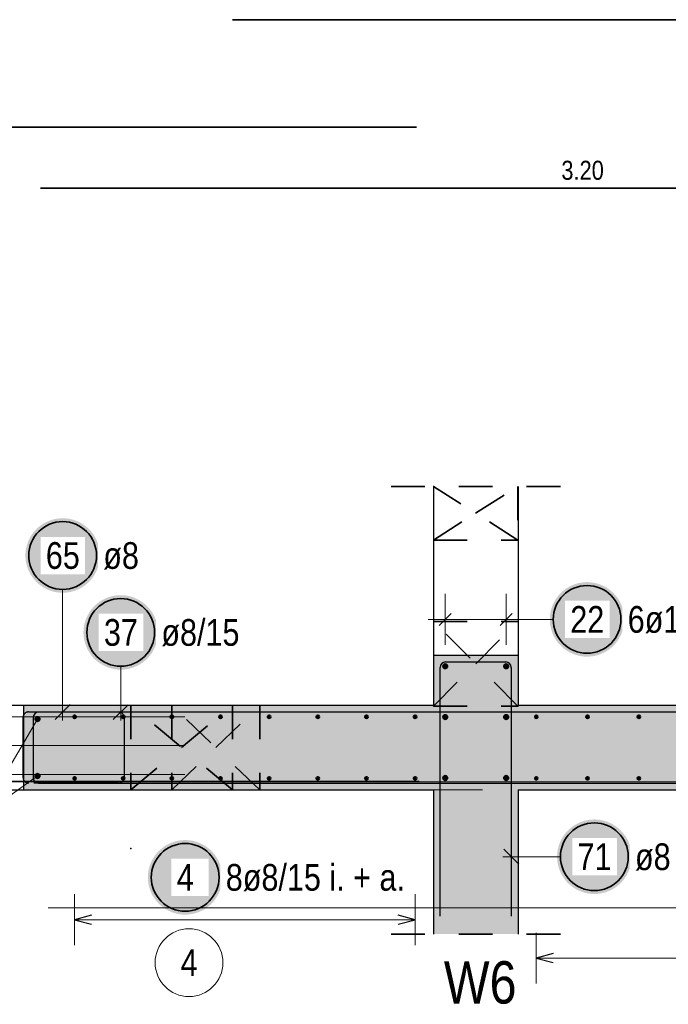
# Model space of a CAD drawing. Header units: millimetres. Extents: x -4.8 to 37.2, y -12 to 28.3.
# Tile 34 of 82: x 17.3 to 19.2, y 1.9 to 4.8. Entities that reach past the tile are written whole.
import ezdxf

# ---------------------------------------------------------------- set-up
doc = ezdxf.new("R2010")
doc.units = ezdxf.units.MM
doc.linetypes.add('DOT', pattern=[0.25, 0, -0.25])
doc.linetypes.add('HIDDEN', pattern=[0.375, 0.25, -0.125])
doc.layers.add('Achsen', color=7, linetype='Continuous', lineweight=20)
doc.layers.add('nplo Bewehrung', color=7, linetype='Continuous', lineweight=20)
doc.styles.add('Arial Narrow', font='ARIALN.TTF')

msp = doc.modelspace()

# ---------------------------------------------------------------- hatches: boundary and pattern name
at = {"lineweight": 25, "true_color": 0xffffff}
for points in [[(17.54008, 3.188596), (17.540013, 3.192435), (17.539813, 3.19627), (17.539478, 3.200094), (17.53901, 3.203905), (17.538409, 3.207698), (17.537677, 3.211467), (17.536813, 3.215208), (17.535819, 3.218916), (17.534697, 3.222588), (17.533447, 3.226219), (17.532071, 3.229803), (17.53057, 3.233337), (17.528948, 3.236817), (17.527205, 3.240238), (17.525343, 3.243596), (17.523366, 3.246887), (17.521275, 3.250108), (17.519072, 3.253253), (17.516762, 3.256319), (17.514345, 3.259303), (17.511826, 3.262201), (17.509208, 3.265009), (17.506493, 3.267724), (17.503685, 3.270342), (17.500787, 3.272861), (17.497803, 3.275278), (17.494737, 3.277588), (17.491592, 3.27979), (17.488372, 3.281882), (17.48508, 3.283859), (17.481722, 3.285721), (17.478301, 3.287464), (17.474822, 3.289086), (17.471287, 3.290587), (17.467703, 3.291963), (17.464072, 3.293213), (17.460401, 3.294335), (17.456692, 3.295329), (17.452951, 3.296193), (17.449182, 3.296925), (17.44539, 3.297526), (17.441579, 3.297994), (17.437754, 3.298328), (17.433919, 3.298529), (17.43008, 3.298596), (17.426242, 3.298529), (17.422407, 3.298328), (17.418582, 3.297994), (17.414771, 3.297526), (17.410979, 3.296925), (17.40721, 3.296193), (17.403469, 3.295329), (17.39976, 3.294335), (17.396089, 3.293213), (17.392458, 3.291963), (17.388874, 3.290587), (17.385339, 3.289086), (17.38186, 3.287464), (17.378439, 3.285721), (17.37508, 3.283859), (17.371789, 3.281882), (17.368569, 3.27979), (17.365424, 3.277588), (17.362358, 3.275278), (17.359374, 3.272861), (17.356476, 3.270342), (17.353668, 3.267724), (17.350953, 3.265009), (17.348335, 3.262201), (17.345816, 3.259303), (17.343399, 3.256319), (17.341089, 3.253253), (17.338886, 3.250108), (17.336795, 3.246887), (17.334818, 3.243596), (17.332956, 3.240238), (17.331213, 3.236817), (17.32959, 3.233337), (17.32809, 3.229803), (17.326714, 3.226219), (17.325464, 3.222588), (17.324342, 3.218916), (17.323348, 3.215208), (17.322484, 3.211467), (17.321752, 3.207698), (17.321151, 3.203905), (17.320683, 3.200094), (17.320348, 3.19627), (17.320147, 3.192435), (17.32008, 3.188596), (17.320147, 3.184757), (17.320348, 3.180923), (17.320683, 3.177098), (17.321151, 3.173287), (17.321752, 3.169495), (17.322484, 3.165726), (17.323348, 3.161985), (17.324342, 3.158276), (17.325464, 3.154604), (17.326714, 3.150974), (17.32809, 3.14739), (17.32959, 3.143855), (17.331213, 3.140375), (17.332956, 3.136954), (17.334818, 3.133596), (17.336795, 3.130305), (17.338886, 3.127085), (17.341089, 3.12394), (17.343399, 3.120874), (17.345816, 3.11789), (17.348335, 3.114992), (17.350953, 3.112184), (17.353668, 3.109469), (17.356476, 3.10685), (17.359374, 3.104331), (17.362358, 3.101915), (17.365424, 3.099604), (17.368569, 3.097402), (17.371789, 3.095311), (17.37508, 3.093334), (17.378439, 3.091472), (17.38186, 3.089729), (17.385339, 3.088106), (17.388874, 3.086606), (17.392458, 3.08523), (17.396089, 3.08398), (17.39976, 3.082858), (17.403469, 3.081864), (17.40721, 3.081), (17.410979, 3.080267), (17.414771, 3.079667), (17.418582, 3.079199), (17.422407, 3.078864), (17.426242, 3.078663), (17.43008, 3.078596), (17.433919, 3.078663), (17.437754, 3.078864), (17.441579, 3.079199), (17.44539, 3.079667), (17.449182, 3.080267), (17.452951, 3.081), (17.456692, 3.081864), (17.460401, 3.082858), (17.464072, 3.08398), (17.467703, 3.08523), (17.471287, 3.086606), (17.474822, 3.088106), (17.478301, 3.089729), (17.481722, 3.091472), (17.48508, 3.093334), (17.488372, 3.095311), (17.491592, 3.097402), (17.494737, 3.099604), (17.497803, 3.101915), (17.500787, 3.104331), (17.503685, 3.10685), (17.506493, 3.109469), (17.509208, 3.112184), (17.511826, 3.114992), (17.514345, 3.11789), (17.516762, 3.120874), (17.519072, 3.12394), (17.521275, 3.127085), (17.523366, 3.130305), (17.525343, 3.133596), (17.527205, 3.136954), (17.528948, 3.140375), (17.53057, 3.143855), (17.532071, 3.14739), (17.533447, 3.150974), (17.534697, 3.154604), (17.535819, 3.158276), (17.536813, 3.161985), (17.537677, 3.165726), (17.538409, 3.169495), (17.53901, 3.173287), (17.539478, 3.177098), (17.539813, 3.180923)], [(19.088812, 3), (19.088745, 3.003839), (19.088544, 3.007673), (19.08821, 3.011498), (19.087742, 3.015309), (19.087141, 3.019101), (19.086409, 3.02287), (19.085545, 3.026611), (19.084551, 3.03032), (19.083429, 3.033992), (19.082179, 3.037622), (19.080803, 3.041207), (19.079302, 3.044741), (19.07768, 3.048221), (19.075937, 3.051642), (19.074075, 3.055), (19.072098, 3.058291), (19.070007, 3.061511), (19.067804, 3.064656), (19.065494, 3.067723), (19.063077, 3.070707), (19.060558, 3.073604), (19.05794, 3.076412), (19.055225, 3.079127), (19.052417, 3.081746), (19.049519, 3.084265), (19.046535, 3.086681), (19.043469, 3.088992), (19.040324, 3.091194), (19.037104, 3.093285), (19.033812, 3.095263), (19.030454, 3.097124), (19.027033, 3.098867), (19.023553, 3.10049), (19.020019, 3.10199), (19.016435, 3.103366), (19.012804, 3.104616), (19.009133, 3.105739), (19.005424, 3.106733), (19.001683, 3.107596), (18.997914, 3.108329), (18.994121, 3.108929), (18.990311, 3.109397), (18.986486, 3.109732), (18.982651, 3.109933), (18.978812, 3.11), (18.974973, 3.109933), (18.971139, 3.109732), (18.967314, 3.109397), (18.963503, 3.108929), (18.959711, 3.108329), (18.955942, 3.107596), (18.952201, 3.106733), (18.948492, 3.105739), (18.944821, 3.104616), (18.94119, 3.103366), (18.937606, 3.10199), (18.934071, 3.10049), (18.930592, 3.098867), (18.927171, 3.097124), (18.923812, 3.095263), (18.920521, 3.093285), (18.917301, 3.091194), (18.914156, 3.088992), (18.91109, 3.086681), (18.908106, 3.084265), (18.905208, 3.081746), (18.9024, 3.079127), (18.899685, 3.076412), (18.897066, 3.073604), (18.894548, 3.070707), (18.892131, 3.067723), (18.889821, 3.064656), (18.887618, 3.061511), (18.885527, 3.058291), (18.88355, 3.055), (18.881688, 3.051642), (18.879945, 3.048221), (18.878322, 3.044741), (18.876822, 3.041207), (18.875446, 3.037622), (18.874196, 3.033992), (18.873074, 3.03032), (18.87208, 3.026611), (18.871216, 3.02287), (18.870484, 3.019101), (18.869883, 3.015309), (18.869415, 3.011498), (18.86908, 3.007673), (18.868879, 3.003839), (18.868812, 3), (18.868879, 2.996161), (18.86908, 2.992327), (18.869415, 2.988502), (18.869883, 2.984691), (18.870484, 2.980899), (18.871216, 2.97713), (18.87208, 2.973389), (18.873074, 2.96968), (18.874196, 2.966008), (18.875446, 2.962378), (18.876822, 2.958793), (18.878322, 2.955259), (18.879945, 2.951779), (18.881688, 2.948358), (18.88355, 2.945), (18.885527, 2.941709), (18.887618, 2.938489), (18.889821, 2.935344), (18.892131, 2.932277), (18.894548, 2.929293), (18.897066, 2.926396), (18.899685, 2.923588), (18.9024, 2.920873), (18.905208, 2.918254), (18.908106, 2.915735), (18.91109, 2.913319), (18.914156, 2.911008), (18.917301, 2.908806), (18.920521, 2.906715), (18.923812, 2.904737), (18.927171, 2.902876), (18.930592, 2.901133), (18.934071, 2.89951), (18.937606, 2.89801), (18.94119, 2.896634), (18.944821, 2.895384), (18.948492, 2.894261), (18.952201, 2.893267), (18.955942, 2.892404), (18.959711, 2.891671), (18.963503, 2.891071), (18.967314, 2.890603), (18.971139, 2.890268), (18.974973, 2.890067), (18.978812, 2.89), (18.982651, 2.890067), (18.986486, 2.890268), (18.990311, 2.890603), (18.994121, 2.891071), (18.997914, 2.891671), (19.001683, 2.892404), (19.005424, 2.893267), (19.009133, 2.894261), (19.012804, 2.895384), (19.016435, 2.896634), (19.020019, 2.89801), (19.023553, 2.89951), (19.027033, 2.901133), (19.030454, 2.902876), (19.033812, 2.904737), (19.037104, 2.906715), (19.040324, 2.908806), (19.043469, 2.911008), (19.046535, 2.913319), (19.049519, 2.915735), (19.052417, 2.918254), (19.055225, 2.920873), (19.05794, 2.923588), (19.060558, 2.926396), (19.063077, 2.929293), (19.065494, 2.932277), (19.067804, 2.935344), (19.070007, 2.938489), (19.072098, 2.941709), (19.074075, 2.945), (19.075937, 2.948358), (19.07768, 2.951779), (19.079302, 2.955259), (19.080803, 2.958793), (19.082179, 2.962378), (19.083429, 2.966008), (19.084551, 2.96968), (19.085545, 2.973389), (19.086409, 2.97713), (19.087141, 2.980899), (19.087742, 2.984691), (19.08821, 2.988502), (19.088544, 2.992327)], [(17.711563, 2.961498), (17.711496, 2.965337), (17.711295, 2.969171), (17.710961, 2.972996), (17.710493, 2.976807), (17.709892, 2.980599), (17.709159, 2.984368), (17.708296, 2.988109), (17.707302, 2.991818), (17.706179, 2.99549), (17.704929, 2.99912), (17.703553, 3.002704), (17.702053, 3.006239), (17.70043, 3.009718), (17.698687, 3.01314), (17.696826, 3.016498), (17.694848, 3.019789), (17.692757, 3.023009), (17.690555, 3.026154), (17.688244, 3.02922), (17.685828, 3.032204), (17.683309, 3.035102), (17.680691, 3.03791), (17.677976, 3.040625), (17.675168, 3.043244), (17.67227, 3.045763), (17.669286, 3.048179), (17.66622, 3.05049), (17.663074, 3.052692), (17.659854, 3.054783), (17.656563, 3.05676), (17.653205, 3.058622), (17.649784, 3.060365), (17.646304, 3.061988), (17.64277, 3.063488), (17.639185, 3.064864), (17.635555, 3.066114), (17.631883, 3.067236), (17.628175, 3.06823), (17.624433, 3.069094), (17.620664, 3.069827), (17.616872, 3.070427), (17.613061, 3.070895), (17.609236, 3.07123), (17.605402, 3.071431), (17.601563, 3.071498), (17.597724, 3.071431), (17.59389, 3.07123), (17.590065, 3.070895), (17.586254, 3.070427), (17.582462, 3.069827), (17.578693, 3.069094), (17.574952, 3.06823), (17.571243, 3.067236), (17.567571, 3.066114), (17.563941, 3.064864), (17.560356, 3.063488), (17.556822, 3.061988), (17.553342, 3.060365), (17.549921, 3.058622), (17.546563, 3.05676), (17.543272, 3.054783), (17.540052, 3.052692), (17.536907, 3.05049), (17.53384, 3.048179), (17.530857, 3.045763), (17.527959, 3.043244), (17.525151, 3.040625), (17.522436, 3.03791), (17.519817, 3.035102), (17.517298, 3.032204), (17.514882, 3.02922), (17.512571, 3.026154), (17.510369, 3.023009), (17.508278, 3.019789), (17.5063, 3.016498), (17.504439, 3.01314), (17.502696, 3.009718), (17.501073, 3.006239), (17.499573, 3.002704), (17.498197, 2.99912), (17.496947, 2.99549), (17.495824, 2.991818), (17.494831, 2.988109), (17.493967, 2.984368), (17.493234, 2.980599), (17.492634, 2.976807), (17.492166, 2.972996), (17.491831, 2.969171), (17.49163, 2.965337), (17.491563, 2.961498), (17.49163, 2.957659), (17.491831, 2.953824), (17.492166, 2.95), (17.492634, 2.946189), (17.493234, 2.942396), (17.493967, 2.938627), (17.494831, 2.934886), (17.495824, 2.931178), (17.496947, 2.927506), (17.498197, 2.923875), (17.499573, 2.920291), (17.501073, 2.916757), (17.502696, 2.913277), (17.504439, 2.909856), (17.5063, 2.906498), (17.508278, 2.903207), (17.510369, 2.899986), (17.512571, 2.896841), (17.514882, 2.893775), (17.517298, 2.890791), (17.519817, 2.887893), (17.522436, 2.885085), (17.525151, 2.88237), (17.527959, 2.879752), (17.530857, 2.877233), (17.53384, 2.874816), (17.536907, 2.872506), (17.540052, 2.870304), (17.543272, 2.868212), (17.546563, 2.866235), (17.549921, 2.864373), (17.553342, 2.86263), (17.556822, 2.861008), (17.560356, 2.859507), (17.563941, 2.858131), (17.567571, 2.856881), (17.571243, 2.855759), (17.574952, 2.854765), (17.578693, 2.853901), (17.582462, 2.853169), (17.586254, 2.852568), (17.590065, 2.8521), (17.59389, 2.851766), (17.597724, 2.851565), (17.601563, 2.851498), (17.605402, 2.851565), (17.609236, 2.851766), (17.613061, 2.8521), (17.616872, 2.852568), (17.620664, 2.853169), (17.624433, 2.853901), (17.628175, 2.854765), (17.631883, 2.855759), (17.635555, 2.856881), (17.639185, 2.858131), (17.64277, 2.859507), (17.646304, 2.861008), (17.649784, 2.86263), (17.653205, 2.864373), (17.656563, 2.866235), (17.659854, 2.868212), (17.663074, 2.870304), (17.66622, 2.872506), (17.669286, 2.874816), (17.67227, 2.877233), (17.675168, 2.879752), (17.677976, 2.88237), (17.680691, 2.885085), (17.683309, 2.887893), (17.685828, 2.890791), (17.688244, 2.893775), (17.690555, 2.896841), (17.692757, 2.899986), (17.694848, 2.903207), (17.696826, 2.906498), (17.698687, 2.909856), (17.70043, 2.913277), (17.702053, 2.916757), (17.703553, 2.920291), (17.704929, 2.923875), (17.706179, 2.927506), (17.707302, 2.931178), (17.708296, 2.934886), (17.709159, 2.938627), (17.709892, 2.942396), (17.710493, 2.946189), (17.710961, 2.95), (17.711295, 2.953824)], [(19.110267, 2.299336), (19.1102, 2.303174), (19.109999, 2.307009), (19.109665, 2.310834), (19.109197, 2.314645), (19.108596, 2.318437), (19.107863, 2.322206), (19.107, 2.325947), (19.106006, 2.329656), (19.104883, 2.333327), (19.103633, 2.336958), (19.102257, 2.340542), (19.100757, 2.344077), (19.099135, 2.347556), (19.097391, 2.350977), (19.09553, 2.354336), (19.093552, 2.357627), (19.091461, 2.360847), (19.089259, 2.363992), (19.086948, 2.367058), (19.084532, 2.370042), (19.082013, 2.37294), (19.079395, 2.375748), (19.07668, 2.378463), (19.073872, 2.381081), (19.070974, 2.3836), (19.06799, 2.386017), (19.064924, 2.388327), (19.061778, 2.39053), (19.058558, 2.392621), (19.055267, 2.394598), (19.051909, 2.39646), (19.048488, 2.398203), (19.045008, 2.399826), (19.041474, 2.401326), (19.037889, 2.402702), (19.034259, 2.403952), (19.030587, 2.405074), (19.026879, 2.406068), (19.023137, 2.406932), (19.019369, 2.407664), (19.015576, 2.408265), (19.011765, 2.408733), (19.00794, 2.409068), (19.004106, 2.409269), (19.000267, 2.409336), (18.996428, 2.409269), (18.992594, 2.409068), (18.988769, 2.408733), (18.984958, 2.408265), (18.981166, 2.407664), (18.977397, 2.406932), (18.973656, 2.406068), (18.969947, 2.405074), (18.966275, 2.403952), (18.962645, 2.402702), (18.95906, 2.401326), (18.955526, 2.399826), (18.952046, 2.398203), (18.948625, 2.39646), (18.945267, 2.394598), (18.941976, 2.392621), (18.938756, 2.39053), (18.935611, 2.388327), (18.932544, 2.386017), (18.929561, 2.3836), (18.926663, 2.381081), (18.923855, 2.378463), (18.92114, 2.375748), (18.918521, 2.37294), (18.916002, 2.370042), (18.913586, 2.367058), (18.911275, 2.363992), (18.909073, 2.360847), (18.906982, 2.357627), (18.905004, 2.354336), (18.903143, 2.350977), (18.9014, 2.347556), (18.899777, 2.344077), (18.898277, 2.340542), (18.896901, 2.336958), (18.895651, 2.333327), (18.894528, 2.329656), (18.893535, 2.325947), (18.892671, 2.322206), (18.891938, 2.318437), (18.891338, 2.314645), (18.89087, 2.310834), (18.890535, 2.307009), (18.890334, 2.303174), (18.890267, 2.299336), (18.890334, 2.295497), (18.890535, 2.291662), (18.89087, 2.287837), (18.891338, 2.284027), (18.891938, 2.280234), (18.892671, 2.276465), (18.893535, 2.272724), (18.894528, 2.269015), (18.895651, 2.265344), (18.896901, 2.261713), (18.898277, 2.258129), (18.899777, 2.254595), (18.9014, 2.251115), (18.903143, 2.247694), (18.905004, 2.244336), (18.906982, 2.241044), (18.909073, 2.237824), (18.911275, 2.234679), (18.913586, 2.231613), (18.916002, 2.228629), (18.918521, 2.225731), (18.92114, 2.222923), (18.923855, 2.220208), (18.926663, 2.21759), (18.929561, 2.215071), (18.932544, 2.212654), (18.935611, 2.210344), (18.938756, 2.208141), (18.941976, 2.20605), (18.945267, 2.204073), (18.948625, 2.202211), (18.952046, 2.200468), (18.955526, 2.198846), (18.95906, 2.197345), (18.962645, 2.195969), (18.966275, 2.194719), (18.969947, 2.193597), (18.973656, 2.192603), (18.977397, 2.191739), (18.981166, 2.191007), (18.984958, 2.190406), (18.988769, 2.189938), (18.992594, 2.189604), (18.996428, 2.189403), (19.000267, 2.189336), (19.004106, 2.189403), (19.00794, 2.189604), (19.011765, 2.189938), (19.015576, 2.190406), (19.019369, 2.191007), (19.023137, 2.191739), (19.026879, 2.192603), (19.030587, 2.193597), (19.034259, 2.194719), (19.037889, 2.195969), (19.041474, 2.197345), (19.045008, 2.198846), (19.048488, 2.200468), (19.051909, 2.202211), (19.055267, 2.204073), (19.058558, 2.20605), (19.061778, 2.208141), (19.064924, 2.210344), (19.06799, 2.212654), (19.070974, 2.215071), (19.073872, 2.21759), (19.07668, 2.220208), (19.079395, 2.222923), (19.082013, 2.225731), (19.084532, 2.228629), (19.086948, 2.231613), (19.089259, 2.234679), (19.091461, 2.237824), (19.093552, 2.241044), (19.09553, 2.244336), (19.097391, 2.247694), (19.099135, 2.251115), (19.100757, 2.254595), (19.102257, 2.258129), (19.103633, 2.261713), (19.104883, 2.265344), (19.106006, 2.269015), (19.107, 2.272724), (19.107863, 2.276465), (19.108596, 2.280234), (19.109197, 2.284027), (19.109665, 2.287837), (19.109999, 2.291662)], [(17.901869, 2.238444), (17.901802, 2.242283), (17.901601, 2.246117), (17.901267, 2.249942), (17.900799, 2.253753), (17.900198, 2.257545), (17.899466, 2.261314), (17.898602, 2.265056), (17.897608, 2.268764), (17.896486, 2.272436), (17.895236, 2.276066), (17.89386, 2.279651), (17.892359, 2.283185), (17.890737, 2.286665), (17.888994, 2.290086), (17.887132, 2.293444), (17.885155, 2.296735), (17.883064, 2.299955), (17.880861, 2.3031), (17.878551, 2.306167), (17.876134, 2.309151), (17.873615, 2.312048), (17.870997, 2.314857), (17.868282, 2.317571), (17.865474, 2.32019), (17.862576, 2.322709), (17.859592, 2.325125), (17.856526, 2.327436), (17.853381, 2.329638), (17.850161, 2.331729), (17.846869, 2.333707), (17.843511, 2.335568), (17.84009, 2.337311), (17.83661, 2.338934), (17.833076, 2.340434), (17.829492, 2.34181), (17.825861, 2.34306), (17.822189, 2.344183), (17.818481, 2.345177), (17.81474, 2.34604), (17.810971, 2.346773), (17.807178, 2.347374), (17.803368, 2.347842), (17.799543, 2.348176), (17.795708, 2.348377), (17.791869, 2.348444), (17.78803, 2.348377), (17.784196, 2.348176), (17.780371, 2.347842), (17.77656, 2.347374), (17.772768, 2.346773), (17.768999, 2.34604), (17.765258, 2.345177), (17.761549, 2.344183), (17.757878, 2.34306), (17.754247, 2.34181), (17.750663, 2.340434), (17.747128, 2.338934), (17.743649, 2.337311), (17.740228, 2.335568), (17.736869, 2.333707), (17.733578, 2.331729), (17.730358, 2.329638), (17.727213, 2.327436), (17.724147, 2.325125), (17.721163, 2.322709), (17.718265, 2.32019), (17.715457, 2.317571), (17.712742, 2.314857), (17.710123, 2.312048), (17.707604, 2.309151), (17.705188, 2.306167), (17.702878, 2.3031), (17.700675, 2.299955), (17.698584, 2.296735), (17.696607, 2.293444), (17.694745, 2.290086), (17.693002, 2.286665), (17.691379, 2.283185), (17.689879, 2.279651), (17.688503, 2.276066), (17.687253, 2.272436), (17.686131, 2.268764), (17.685137, 2.265056), (17.684273, 2.261314), (17.683541, 2.257545), (17.68294, 2.253753), (17.682472, 2.249942), (17.682137, 2.246117), (17.681936, 2.242283), (17.681869, 2.238444), (17.681936, 2.234605), (17.682137, 2.230771), (17.682472, 2.226946), (17.68294, 2.223135), (17.683541, 2.219343), (17.684273, 2.215574), (17.685137, 2.211833), (17.686131, 2.208124), (17.687253, 2.204452), (17.688503, 2.200822), (17.689879, 2.197237), (17.691379, 2.193703), (17.693002, 2.190223), (17.694745, 2.186802), (17.696607, 2.183444), (17.698584, 2.180153), (17.700675, 2.176933), (17.702878, 2.173788), (17.705188, 2.170721), (17.707604, 2.167737), (17.710123, 2.16484), (17.712742, 2.162032), (17.715457, 2.159317), (17.718265, 2.156698), (17.721163, 2.154179), (17.724147, 2.151763), (17.727213, 2.149452), (17.730358, 2.14725), (17.733578, 2.145159), (17.736869, 2.143181), (17.740228, 2.14132), (17.743649, 2.139577), (17.747128, 2.137954), (17.750663, 2.136454), (17.754247, 2.135078), (17.757878, 2.133828), (17.761549, 2.132705), (17.765258, 2.131712), (17.768999, 2.130848), (17.772768, 2.130115), (17.77656, 2.129515), (17.780371, 2.129047), (17.784196, 2.128712), (17.78803, 2.128511), (17.791869, 2.128444), (17.795708, 2.128511), (17.799543, 2.128712), (17.803368, 2.129047), (17.807178, 2.129515), (17.810971, 2.130115), (17.81474, 2.130848), (17.818481, 2.131712), (17.822189, 2.132705), (17.825861, 2.133828), (17.829492, 2.135078), (17.833076, 2.136454), (17.83661, 2.137954), (17.84009, 2.139577), (17.843511, 2.14132), (17.846869, 2.143181), (17.850161, 2.145159), (17.853381, 2.14725), (17.856526, 2.149452), (17.859592, 2.151763), (17.862576, 2.154179), (17.865474, 2.156698), (17.868282, 2.159317), (17.870997, 2.162032), (17.873615, 2.16484), (17.876134, 2.167737), (17.878551, 2.170721), (17.880861, 2.173788), (17.883064, 2.176933), (17.885155, 2.180153), (17.887132, 2.183444), (17.888994, 2.186802), (17.890737, 2.190223), (17.892359, 2.193703), (17.89386, 2.197237), (17.895236, 2.200822), (17.896486, 2.204452), (17.897608, 2.208124), (17.898602, 2.211833), (17.899466, 2.215574), (17.900198, 2.219343), (17.900799, 2.223135), (17.901267, 2.226946), (17.901601, 2.230771)]]:
    msp.add_hatch(color=7, dxfattribs=at).paths.add_polyline_path(points)
at = {"lineweight": 13, "true_color": 0xd7ffd7}
for points in [[(18.774843, 2.071142), (18.524843, 2.071142), (18.524843, 2.894344), (18.774843, 2.894344)], [(18.524843, 2.746691), (18.524843, 2.496691), (17.314808, 2.496691), (17.314808, 2.746691)], [(20.599843, 2.496691), (18.774843, 2.496691), (18.774843, 2.746691), (20.599843, 2.746691)]]:
    msp.add_hatch(color=254, dxfattribs=at).paths.add_polyline_path(points)

# ---------------------------------------------------------------- linework, layer by layer
at = {"color": 2, "linetype": 'Continuous', "lineweight": 35}
for p, q in [((17.931308, 4.770487), (21.751308, 4.770487)), ((13.1543, 4.45309), (18.474708, 4.45309)), ((17.364708, 4.272815), (20.564708, 4.272815))]:
    msp.add_line(p, q, dxfattribs=at)
at = {"color": 2, "linetype": 'HIDDEN', "lineweight": 35, "ltscale": 0.25}
for p, q in [((18.399843, 3.392537), (18.899843, 3.392537)), ((18.399843, 2.071142), (18.899843, 2.071142))]:
    msp.add_line(p, q, dxfattribs=at)
at = {"color": 3, "linetype": 'Continuous', "lineweight": 25}
for p, q in [((18.524843, 3.392537), (18.524843, 2.894344)), ((18.774843, 3.392537), (18.774843, 2.894344)), ((18.57752, 3.017678), (18.542165, 2.982322)), ((18.57752, 3.017678), (18.542165, 2.982322)), ((18.57752, 3.017678), (18.542165, 2.982322)), ((18.75752, 3.017678), (18.722165, 2.982322)), ((18.75752, 3.017678), (18.722165, 2.982322)), ((18.75752, 3.017678), (18.722165, 2.982322)), ((18.524843, 2.894344), (18.774843, 2.894344)), ((18.524843, 2.894344), (18.524843, 2.746691)), ((18.774843, 2.894344), (18.774843, 2.746691)), ((18.544843, 2.124344), (18.544843, 2.858344)), ((18.560843, 2.874344), (18.738843, 2.874344)), ((18.754843, 2.858344), (18.754843, 2.124344)), ((16.304808, 2.746691), (17.314808, 2.746691)), ((17.314808, 2.746691), (18.524843, 2.746691)), ((17.314808, 2.746691), (17.314808, 2.496691)), ((17.407913, 2.704577), (17.452113, 2.748765)), ((17.579466, 2.703989), (17.62366, 2.748183)), ((18.774843, 2.746691), (20.599843, 2.746691)), ((17.343171, 2.710086), (17.343171, 2.532086)), ((17.349808, 2.726691), (20.564843, 2.726691)), ((17.743171, 2.726086), (17.359171, 2.726086)), ((17.359171, 2.516086), (17.743171, 2.516086)), ((17.364843, 2.516691), (20.564843, 2.516691)), ((16.304808, 2.496691), (17.314808, 2.496691)), ((17.314808, 2.496691), (18.524843, 2.496691)), ((18.774843, 2.496691), (20.599843, 2.496691)), ((18.774843, 2.496691), (18.774843, 2.071142)), ((18.732746, 2.321432), (18.77694, 2.277238)), ((17.515443, 2.126842), (17.465443, 2.113444)), ((18.470843, 2.113444), (18.420843, 2.126842)), ((17.465443, 2.113444), (17.515443, 2.100047)), ((18.420843, 2.100047), (18.470843, 2.113444)), ((18.878844, 2.013397), (18.828844, 2)), ((18.828844, 2), (18.878844, 1.986603))]:
    msp.add_line(p, q, dxfattribs=at)
at = {"color": 2, "linetype": 'DOT', "lineweight": 35, "ltscale": 0.25}
for p, q in [((18.774695, 3.392537), (18.774695, 3.234226)), ((18.524843, 3.234226), (18.774695, 3.234226)), ((18.524843, 2.994221), (18.774843, 2.994221)), ((17.631443, 2.746691), (17.631443, 2.496691)), ((17.752043, 2.746691), (17.752043, 2.496691)), ((17.931443, 2.746691), (17.931443, 2.496691)), ((18.012043, 2.746691), (18.012043, 2.496691)), ((18.524843, 2.746691), (18.524843, 2.744221)), ((18.524843, 2.744221), (18.774843, 2.744221)), ((18.774843, 2.746691), (18.774843, 2.744221))]:
    msp.add_line(p, q, dxfattribs=at)
at = {"color": 5, "linetype": 'Continuous', "lineweight": 18}
for p, q in [((17.430066, 3.088596), (17.430009, 2.701671)), ((18.559843, 3.075), (18.559843, 2.925)), ((18.559843, 3.075), (18.559843, 2.925)), ((18.559843, 3.075), (18.559843, 2.925)), ((18.739843, 3.075), (18.739843, 2.925)), ((18.739843, 3.075), (18.739843, 2.925)), ((18.739843, 3.075), (18.739843, 2.925)), ((18.509843, 3), (18.789843, 3)), ((18.878812, 3), (18.789843, 3)), ((17.601563, 2.861498), (17.601563, 2.701086)), ((17.355808, 2.705691), (17.186487, 2.417156)), ((17.355808, 2.537691), (17.186487, 2.417156)), ((18.900267, 2.299335), (18.729843, 2.299335)), ((17.465443, 2.188444), (17.465443, 2.038444)), ((18.470843, 2.038444), (18.470843, 2.188444)), ((18.470843, 2.113444), (17.465443, 2.113444)), ((18.828844, 2.075), (18.828844, 1.925)), ((20.495843, 2), (18.828844, 2))]:
    msp.add_line(p, q, dxfattribs=at)
at = {"color": 3, "linetype": 'HIDDEN', "lineweight": 25}
for p, q in [((17.313191, 2.532691), (17.313191, 2.710686)), ((17.329194, 2.726686), (17.59531, 2.726647)), ((17.501308, 2.726661), (17.59531, 2.726647)), ((17.611308, 2.710647), (17.611308, 2.532691)), ((17.611308, 2.710647), (17.611308, 2.616644)), ((17.595308, 2.516691), (17.329191, 2.516691))]:
    msp.add_line(p, q, dxfattribs=at)
at = {"color": 2, "linetype": 'Continuous', "lineweight": 35}
for centre in [(17.43008, 3.188596), (18.978812, 3), (17.601563, 2.961498), (19.000267, 2.299336), (17.791869, 2.238444)]:
    msp.add_circle(centre, 0.1, dxfattribs=at)
at = {"color": 4, "linetype": 'Continuous', "lineweight": 50}
for centre, radius in [((18.559843, 2.861691), 0.006), ((18.559843, 2.861691), 0.006), ((18.559843, 2.861691), 0.0054), ((18.559843, 2.861691), 0.0042), ((18.559843, 2.861691), 0.003), ((18.559843, 2.861691), 0.0018), ((18.559843, 2.861691), 0.0006), ((18.739843, 2.861691), 0.006), ((18.739843, 2.861691), 0.006), ((18.739843, 2.861691), 0.0054), ((18.739843, 2.861691), 0.0042), ((18.739843, 2.861691), 0.003), ((18.739843, 2.861691), 0.0018), ((18.739843, 2.861691), 0.0006), ((17.355808, 2.705691), 0.006), ((17.355808, 2.705691), 0.006), ((17.355808, 2.705691), 0.0054), ((17.355808, 2.705691), 0.0042), ((17.355808, 2.705691), 0.003), ((17.355808, 2.705691), 0.0018), ((17.355808, 2.705691), 0.0006), ((17.465443, 2.712691), 0.004), ((17.465443, 2.712691), 0.004), ((17.465443, 2.712691), 0.0036), ((17.465443, 2.712691), 0.0028), ((17.465443, 2.712691), 0.002), ((17.465443, 2.712691), 0.0012), ((17.465443, 2.712691), 0.0004), ((17.609072, 2.712691), 0.004), ((17.609072, 2.712691), 0.004), ((17.609072, 2.712691), 0.0036), ((17.609072, 2.712691), 0.0028), ((17.609072, 2.712691), 0.002), ((17.609072, 2.712691), 0.0012), ((17.609072, 2.712691), 0.0004), ((17.7527, 2.712691), 0.004), ((17.7527, 2.712691), 0.004), ((17.7527, 2.712691), 0.0036), ((17.7527, 2.712691), 0.0028), ((17.7527, 2.712691), 0.002), ((17.7527, 2.712691), 0.0012), ((17.7527, 2.712691), 0.0004), ((17.896329, 2.712691), 0.004), ((17.896329, 2.712691), 0.004), ((17.896329, 2.712691), 0.0036), ((17.896329, 2.712691), 0.0028), ((17.896329, 2.712691), 0.002), ((17.896329, 2.712691), 0.0012), ((17.896329, 2.712691), 0.0004), ((18.039957, 2.712691), 0.004), ((18.039957, 2.712691), 0.004), ((18.039957, 2.712691), 0.0036), ((18.039957, 2.712691), 0.0028), ((18.039957, 2.712691), 0.002), ((18.039957, 2.712691), 0.0012), ((18.039957, 2.712691), 0.0004), ((18.183586, 2.712691), 0.004), ((18.183586, 2.712691), 0.004), ((18.183586, 2.712691), 0.0036), ((18.183586, 2.712691), 0.0028), ((18.183586, 2.712691), 0.002), ((18.183586, 2.712691), 0.0012), ((18.183586, 2.712691), 0.0004), ((18.327214, 2.712691), 0.004), ((18.327214, 2.712691), 0.004), ((18.327214, 2.712691), 0.0036), ((18.327214, 2.712691), 0.0028), ((18.327214, 2.712691), 0.002), ((18.327214, 2.712691), 0.0012), ((18.327214, 2.712691), 0.0004), ((18.470843, 2.712691), 0.004), ((18.470843, 2.712691), 0.004), ((18.470843, 2.712691), 0.0036), ((18.470843, 2.712691), 0.0028), ((18.470843, 2.712691), 0.002), ((18.470843, 2.712691), 0.0012), ((18.470843, 2.712691), 0.0004), ((18.559843, 2.711691), 0.006), ((18.559843, 2.711691), 0.006), ((18.559843, 2.711691), 0.0054), ((18.559843, 2.711691), 0.0042), ((18.559843, 2.711691), 0.003), ((18.559843, 2.711691), 0.0018), ((18.559843, 2.711691), 0.0006), ((18.739843, 2.711691), 0.006), ((18.739843, 2.711691), 0.006), ((18.739843, 2.711691), 0.0054), ((18.739843, 2.711691), 0.0042), ((18.739843, 2.711691), 0.003), ((18.739843, 2.711691), 0.0018), ((18.739843, 2.711691), 0.0006), ((18.828844, 2.712691), 0.004), ((18.828844, 2.712691), 0.004), ((18.828844, 2.712691), 0.0036), ((18.828844, 2.712691), 0.0028), ((18.828844, 2.712691), 0.002), ((18.828844, 2.712691), 0.0012), ((18.828844, 2.712691), 0.0004), ((18.98039, 2.712691), 0.004), ((18.98039, 2.712691), 0.004), ((18.98039, 2.712691), 0.0036), ((18.98039, 2.712691), 0.0028), ((18.98039, 2.712691), 0.002), ((18.98039, 2.712691), 0.0012), ((18.98039, 2.712691), 0.0004), ((19.131935, 2.712691), 0.004), ((19.131935, 2.712691), 0.004), ((19.131935, 2.712691), 0.0036), ((19.131935, 2.712691), 0.0028), ((19.131935, 2.712691), 0.002), ((19.131935, 2.712691), 0.0012), ((19.131935, 2.712691), 0.0004), ((17.355808, 2.537691), 0.006), ((17.355808, 2.537691), 0.006), ((17.355808, 2.537691), 0.0054), ((17.355808, 2.537691), 0.0042), ((17.355808, 2.537691), 0.003), ((17.355808, 2.537691), 0.0018), ((17.355808, 2.537691), 0.0006), ((17.465443, 2.530691), 0.004), ((17.465443, 2.530691), 0.004), ((17.465443, 2.530691), 0.0036), ((17.465443, 2.530691), 0.0028), ((17.465443, 2.530691), 0.002), ((17.465443, 2.530691), 0.0012), ((17.465443, 2.530691), 0.0004), ((17.609072, 2.530691), 0.004), ((17.609072, 2.530691), 0.004), ((17.609072, 2.530691), 0.0036), ((17.609072, 2.530691), 0.0028), ((17.609072, 2.530691), 0.002), ((17.609072, 2.530691), 0.0012), ((17.609072, 2.530691), 0.0004), ((17.7527, 2.530691), 0.004), ((17.7527, 2.530691), 0.004), ((17.7527, 2.530691), 0.0036), ((17.7527, 2.530691), 0.0028), ((17.7527, 2.530691), 0.002), ((17.7527, 2.530691), 0.0012), ((17.7527, 2.530691), 0.0004), ((17.896329, 2.530691), 0.004), ((17.896329, 2.530691), 0.004), ((17.896329, 2.530691), 0.0036), ((17.896329, 2.530691), 0.0028), ((17.896329, 2.530691), 0.002), ((17.896329, 2.530691), 0.0012), ((17.896329, 2.530691), 0.0004), ((18.039957, 2.530691), 0.004), ((18.039957, 2.530691), 0.004), ((18.039957, 2.530691), 0.0036), ((18.039957, 2.530691), 0.0028), ((18.039957, 2.530691), 0.002), ((18.039957, 2.530691), 0.0012), ((18.039957, 2.530691), 0.0004), ((18.183586, 2.530691), 0.004), ((18.183586, 2.530691), 0.004), ((18.183586, 2.530691), 0.0036), ((18.183586, 2.530691), 0.0028), ((18.183586, 2.530691), 0.002), ((18.183586, 2.530691), 0.0012), ((18.183586, 2.530691), 0.0004), ((18.327214, 2.530691), 0.004), ((18.327214, 2.530691), 0.004), ((18.327214, 2.530691), 0.0036), ((18.327214, 2.530691), 0.0028), ((18.327214, 2.530691), 0.002), ((18.327214, 2.530691), 0.0012), ((18.327214, 2.530691), 0.0004), ((18.470843, 2.530691), 0.004), ((18.470843, 2.530691), 0.004), ((18.470843, 2.530691), 0.0036), ((18.470843, 2.530691), 0.0028), ((18.470843, 2.530691), 0.002), ((18.470843, 2.530691), 0.0012), ((18.470843, 2.530691), 0.0004), ((18.559843, 2.531691), 0.006), ((18.559843, 2.531691), 0.006), ((18.559843, 2.531691), 0.0054), ((18.559843, 2.531691), 0.0042), ((18.559843, 2.531691), 0.003), ((18.559843, 2.531691), 0.0018), ((18.559843, 2.531691), 0.0006), ((18.739843, 2.531691), 0.006), ((18.739843, 2.531691), 0.006), ((18.739843, 2.531691), 0.0054), ((18.739843, 2.531691), 0.0042), ((18.739843, 2.531691), 0.003), ((18.739843, 2.531691), 0.0018), ((18.739843, 2.531691), 0.0006), ((18.828844, 2.530691), 0.004), ((18.828844, 2.530691), 0.004), ((18.828844, 2.530691), 0.0036), ((18.828844, 2.530691), 0.0028), ((18.828844, 2.530691), 0.002), ((18.828844, 2.530691), 0.0012), ((18.828844, 2.530691), 0.0004), ((18.98039, 2.530691), 0.004), ((18.98039, 2.530691), 0.004), ((18.98039, 2.530691), 0.0036), ((18.98039, 2.530691), 0.0028), ((18.98039, 2.530691), 0.002), ((18.98039, 2.530691), 0.0012), ((18.98039, 2.530691), 0.0004), ((19.131935, 2.530691), 0.004), ((19.131935, 2.530691), 0.004), ((19.131935, 2.530691), 0.0036), ((19.131935, 2.530691), 0.0028), ((19.131935, 2.530691), 0.002), ((19.131935, 2.530691), 0.0012), ((19.131935, 2.530691), 0.0004)]:
    msp.add_circle(centre, radius, dxfattribs=at)
at = {"color": 9, "linetype": 'Continuous', "lineweight": 0}
for centre, radius in [((17.631308, 2.323758), 0.00111), ((17.803252, 1.986565), 0.1)]:
    msp.add_circle(centre, radius, dxfattribs=at)
at = {"color": 3, "linetype": 'Continuous', "lineweight": 25}
for centre, start, end in [((18.560843, 2.858344), 90, 180), ((18.738843, 2.858344), 0.000062, 90), ((17.359171, 2.710086), 90, 180), ((17.359171, 2.532086), 180, 270)]:
    msp.add_arc(centre, 0.016, start, end, dxfattribs=at)
at = {"color": 3, "linetype": 'HIDDEN', "lineweight": 25}
for centre, start, end in [((17.329191, 2.710686), 89.991626, 180), ((17.595308, 2.710647), 0, 89.991626), ((17.595308, 2.710647), 0, 89.991626), ((17.329191, 2.532691), 180, 270), ((17.595308, 2.532691), 270, 0)]:
    msp.add_arc(centre, 0.016, start, end, dxfattribs=at)
at = {"layer": 'Achsen', "color": 3, "linetype": 'Continuous', "lineweight": 25}
for p, q in [((18.524843, 3.392474), (18.524744, 3.392537)), ((18.524744, 3.234226), (18.524843, 3.234288))]:
    msp.add_line(p, q, dxfattribs=at)
at = {"layer": 'Achsen', "color": 2, "linetype": 'DOT', "lineweight": 35, "ltscale": 0.25}
for p, q in [((18.774695, 3.234226), (18.524843, 3.392474)), ((18.649719, 3.313381), (18.774695, 3.392537)), ((18.524843, 3.234288), (18.649719, 3.313381)), ((18.774794, 2.744221), (18.524843, 2.994221)), ((18.649818, 2.869221), (18.774794, 2.994221)), ((18.524843, 2.744221), (18.649818, 2.869221)), ((17.931443, 2.496691), (17.631443, 2.746642)), ((18.012043, 2.496691), (17.752043, 2.746642)), ((17.781443, 2.621666), (17.931443, 2.746642)), ((17.882043, 2.621666), (18.012043, 2.746642)), ((17.631443, 2.496691), (17.781443, 2.621666)), ((17.752043, 2.496691), (17.882043, 2.621666))]:
    msp.add_line(p, q, dxfattribs=at)
at = {"layer": 'nplo Bewehrung', "color": 9, "linetype": 'Continuous', "lineweight": 0}
for p, q in [((13.191095, 2.712575), (17.791095, 2.712575)), ((13.191095, 2.712575), (17.791095, 2.712575)), ((13.191095, 2.627575), (17.791095, 2.627575)), ((13.191095, 2.627575), (17.791095, 2.627575)), ((13.191095, 2.542575), (17.791095, 2.542575)), ((13.191095, 2.542575), (17.791095, 2.542575)), ((13.154435, 2.522691), (18.474843, 2.522691)), ((15.234343, 2.522691), (17.596443, 2.522691)), ((17.18304, 2.522691), (18.48304, 2.522691)), ((17.18304, 2.520691), (21.789843, 2.520691)), ((17.961443, 2.520691), (21.789843, 2.520691)), ((17.369769, 2.496691), (18.669769, 2.496691)), ((17.386935, 2.148051), (22.340705, 2.148051))]:
    msp.add_line(p, q, dxfattribs=at)

# ---------------------------------------------------------------- texts
at = {"color": 2, "lineweight": 35, "style": 'Arial Narrow'}
msp.add_text('W6', height=0.125, dxfattribs=at).set_placement((18.555747, 1.865853))
at = {"color": 3, "lineweight": 25, "insert": (18.902833, 4.354065), "char_height": 0.05625, "attachment_point": 1, "line_spacing_factor": 0.9, "style": 'Arial Narrow'}
msp.add_mtext('3.20', dxfattribs=at)
at = {"color": 2, "lineweight": 35, "char_height": 0.07875, "attachment_point": 1, "line_spacing_factor": 0.9, "style": 'Arial Narrow', "bg_fill": 3, "box_fill_scale": 1.2, "bg_fill_color": 256, "bg_fill_true_color": 13158600, "bg_fill_transparency": 0}
for s, insert in [('ø8', (17.55008, 3.227971)), ('6ø12', (19.098812, 3.039375)), ('ø8/15', (17.721563, 3.000873)), ('ø8', (19.120267, 2.338711))]:
    msp.add_mtext(s, dxfattribs=dict(at, insert=insert))
at = {"color": 9, "lineweight": 0, "insert": (17.778445, 2.02594), "char_height": 0.07875, "attachment_point": 1, "line_spacing_factor": 0.9, "style": 'Arial Narrow'}
msp.add_mtext('4', dxfattribs=at)

# ---------------------------------------------------------------- next in the draw order: texts
at = {"color": 2, "lineweight": 35, "char_height": 0.07875, "attachment_point": 1, "line_spacing_factor": 0.9, "style": 'Arial Narrow', "bg_fill": 3, "box_fill_scale": 1.2, "bg_fill_color": 256, "bg_fill_true_color": 13158600, "bg_fill_transparency": 0}
for s, insert in [('65', (17.380468, 3.227971)), ('22', (18.9292, 3.039375)), ('37', (17.551951, 3.000873)), ('71', (18.950655, 2.338711)), ('4', (17.767063, 2.277819)), ('8ø8/15 i. + a.', (17.911869, 2.277819))]:
    msp.add_mtext(s, dxfattribs=dict(at, insert=insert))

# ---------------------------------------------------------------- next in the draw order: linework, layer by layer
at = {"color": 3, "linetype": 'Continuous', "lineweight": 25}
msp.add_line((18.524843, 2.496691), (18.524843, 2.071142), dxfattribs=at)

doc.saveas('drawing.dxf')
